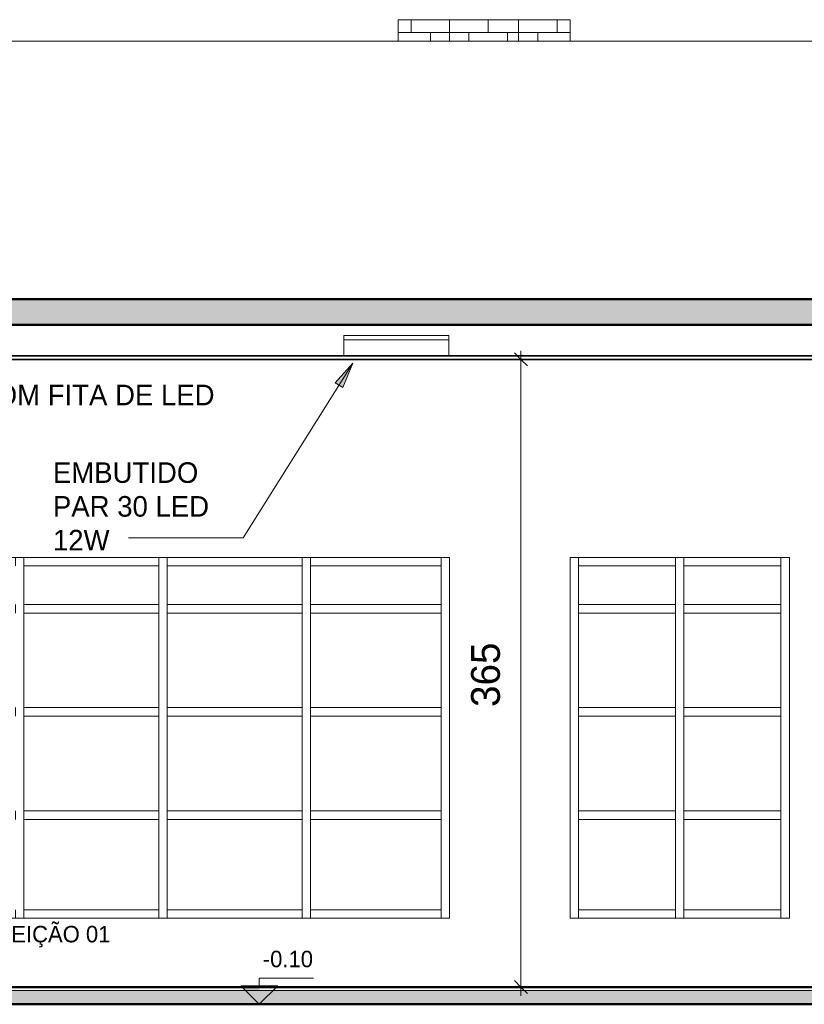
# Model space of a CAD drawing. Header units: metres. Extents: x -31 to 96, y -24 to 31.
# Tile 148 of 155: x 58.02 to 62.59, y -0.1 to 5.63. Entities that reach past the tile are written whole.
import ezdxf

# ---------------------------------------------------------------- set-up
doc = ezdxf.new("R2010")
doc.units = ezdxf.units.M
for name, color, linetype, lineweight in [('A-ANNO-DIMS', 211, 'Continuous', 9), ('A-ANNO-DIMS-50', 211, 'Continuous', 9), ('A-AREA-IDEN', 2, 'Continuous', 9), ('A-CLNG', 13, 'Continuous', 18), ('A-FLOR', 192, 'Continuous', 18), ('A-FLOR-MCUT', 51, 'Continuous', 18), ('A-FLOR-PATT', 8, 'Continuous', 50), ('A-GLAZ-CURT', 52, 'Continuous', 18), ('A-GLAZ-CWMG', 51, 'Continuous', 18), ('A-WALL', 113, 'Continuous', 18), ('A-WALL-PATT', 111, 'Continuous', 35), ('E-LITE-EQPM', 33, 'Continuous', 18), ('G-ANNO-DIMS', 111, 'Continuous', 9), ('G-ANNO-TEXT', 231, 'Continuous', 9)]:
    doc.layers.add(name, color=color, linetype=linetype, lineweight=lineweight)
doc.styles.add('Century Gothic_4', font='GOTHIC.TTF', dxfattribs={"height": 0.167663})
doc.styles.add('Century Gothic_5', font='GOTHIC.TTF', dxfattribs={"height": 0.119759})
doc.styles.add('Century Gothic_7', font='GOTHIC.TTF', dxfattribs={"height": 0.095807})
doc.styles.add('Century Gothic_B_1', font='txt', dxfattribs={"height": 0.095741})
doc.dimstyles.new('_Cotas_detalhamento_3_5_mm_9', dxfattribs={"dimscale": 0.3048, "dimtxt": 0.175, "dimasz": 0.246063, "dimexe": 0.164042, "dimexo": 0.492126, "dimgap": 0.246063, "dimtad": 1, "dimdec": 0, "dimlfac": 100, "dimzin": 0, "dimdsep": 46, "dimtxsty": 'Century Gothic_4', "dimblk1": 'OBLIQUE', "dimblk2": 'OBLIQUE', "dimsah": 1, "dimcen": 0.09, "dimdle": 0.164042, "dimazin": 0, "dimtfac": 1, "dimtdec": 4, "dimtix": 1, "dimtmove": 0, "dimatfit": 3, "dimfxl": 1, "dimtvp": 1, "dimtolj": 1, "dimtzin": 0, "dimarcsym": 2})
pattern_1 = [(0, (60.524, 0), (0, 0.075), []), (90, (60.524, 0), (-0.112, 0.075), [0.075, -0.075])]

# ---------------------------------------------------------------- blocks, each defined once
blk = doc.blocks.new('Painel do sistema - Envidraçado-967484-LUMINOTÉCNICO-CORTE 2')
at = {"layer": 'A-GLAZ-CURT'}
for p, q in [((-13.6773, 0.975), (-14.4356, 0.975)), ((-14.4356, 0.975), (-14.4356, 0.45)), ((-13.6773, 0.45), (-13.6773, 0.975)), ((-14.4356, 0.45), (-13.6773, 0.45))]:
    blk.add_line(p, q, dxfattribs=at)
blk = doc.blocks.new('Painel do sistema - Envidraçado-967485-LUMINOTÉCNICO-CORTE 2')
at = {"layer": 'A-GLAZ-CURT'}
for p, q in [((-14.4856, 0.975), (-15.2689, 0.975)), ((-15.2689, 0.975), (-15.2689, 0.45)), ((-14.4856, 0.45), (-14.4856, 0.975)), ((-15.2689, 0.45), (-14.4856, 0.45))]:
    blk.add_line(p, q, dxfattribs=at)
blk = doc.blocks.new('Montante retangular - 50 x 150 mm-959011-LUMINOTÉCNICO-CORTE 2')
at = {"layer": 'A-GLAZ-CWMG'}
for p, q in [((-14.4356, 2.4486), (-14.4356, 2.4986)), ((-13.6772, 2.4986), (-13.6772, 2.4486))]:
    blk.add_line(p, q, dxfattribs=at)
blk = doc.blocks.new('Montante retangular - 50 x 150 mm-960177-LUMINOTÉCNICO-CORTE 2')
at = {"layer": 'A-GLAZ-CWMG'}
for p, q in [((-15.2689, 2.4486), (-15.2689, 2.4986)), ((-14.4856, 2.4986), (-14.4856, 2.4486))]:
    blk.add_line(p, q, dxfattribs=at)
blk = doc.blocks.new('Montante retangular - 50 x 150 mm-959010-LUMINOTÉCNICO-CORTE 2')
at = {"layer": 'A-GLAZ-CWMG'}
for p, q in [((-14.4356, 0.4), (-14.4356, 0.45)), ((-13.6773, 0.45), (-13.6773, 0.4))]:
    blk.add_line(p, q, dxfattribs=at)
blk = doc.blocks.new('Montante retangular - 50 x 150 mm-960176-LUMINOTÉCNICO-CORTE 2')
at = {"layer": 'A-GLAZ-CWMG'}
for p, q in [((-15.2689, 0.4), (-15.2689, 0.45)), ((-14.4856, 0.45), (-14.4856, 0.4))]:
    blk.add_line(p, q, dxfattribs=at)
blk = doc.blocks.new('Montante retangular - 50 x 150 mm-967405-LUMINOTÉCNICO-CORTE 2')
at = {"layer": 'A-GLAZ-CWMG'}
for p, q in [((-14.4856, 1), (-14.4856, 0.975)), ((-14.4356, 1), (-14.4356, 0.975)), ((-14.4856, 0.45), (-14.4856, 0.4)), ((-14.4356, 0.45), (-14.4356, 0.4))]:
    blk.add_line(p, q, dxfattribs=at)
blk = doc.blocks.new('Montante retangular - 50 x 150 mm-967219-LUMINOTÉCNICO-CORTE 2')
at = {"layer": 'A-GLAZ-CWMG'}
for p, q in [((-12.2648, 2.4486), (-12.2648, 2.4986)), ((-11.7023, 2.4986), (-11.7023, 2.4486)), ((-12.2648, 2.4486), (-11.7023, 2.4486))]:
    blk.add_line(p, q, dxfattribs=at)
blk = doc.blocks.new('Montante retangular - 50 x 150 mm-963521-LUMINOTÉCNICO-CORTE 2')
at = {"layer": 'A-GLAZ-CWMG'}
for p, q in [((-12.8773, 0.4), (-12.8773, 0.45)), ((-12.3148, 0.45), (-12.8773, 0.45)), ((-12.3148, 0.45), (-12.3148, 0.4))]:
    blk.add_line(p, q, dxfattribs=at)
blk = doc.blocks.new('Montante retangular - 50 x 150 mm-V72-LUMINOTÉCNICO-CORTE 2')
at = {"layer": 'A-GLAZ-CWMG'}
blk.add_line((-11.7023, 1), (-11.7023, 0.4), dxfattribs=at)
blk = doc.blocks.new('Painel do sistema - Envidraçado-1802409-LUMINOTÉCNICO-CORTE 2')
at = {"layer": 'A-GLAZ-CURT'}
for p, q in [((-13.6773, 2.4486), (-14.4356, 2.4486)), ((-14.4356, 2.4486), (-14.4356, 2.225)), ((-13.6773, 2.225), (-13.6773, 2.4486)), ((-14.4356, 2.225), (-13.6773, 2.225))]:
    blk.add_line(p, q, dxfattribs=at)
blk = doc.blocks.new('Painel do sistema - Envidraçado-1802410-LUMINOTÉCNICO-CORTE 2')
at = {"layer": 'A-GLAZ-CURT'}
for p, q in [((-14.4856, 2.4486), (-15.2689, 2.4486)), ((-15.2689, 2.4486), (-15.2689, 2.225)), ((-14.4856, 2.225), (-14.4856, 2.4486)), ((-15.2689, 2.225), (-14.4856, 2.225))]:
    blk.add_line(p, q, dxfattribs=at)
blk = doc.blocks.new('Montante retangular - 50 x 150 mm-967426-LUMINOTÉCNICO-CORTE 2')
at = {"layer": 'A-GLAZ-CWMG'}
for p, q in [((-13.6773, 2.175), (-13.6773, 2.2)), ((-13.6773, 1.6), (-13.6773, 1.625))]:
    blk.add_line(p, q, dxfattribs=at)
blk = doc.blocks.new('Montante retangular - 50 x 150 mm-959368-LUMINOTÉCNICO-CORTE 2')
at = {"layer": 'A-GLAZ-CWMG'}
for p, q in [((-14.4356, 2.175), (-14.4356, 2.225)), ((-13.6772, 2.225), (-13.6772, 2.175))]:
    blk.add_line(p, q, dxfattribs=at)
blk = doc.blocks.new('Montante retangular - 50 x 150 mm-960305-LUMINOTÉCNICO-CORTE 2')
at = {"layer": 'A-GLAZ-CWMG'}
for p, q in [((-15.2689, 2.175), (-15.2689, 2.225)), ((-14.4855, 2.225), (-14.4855, 2.175))]:
    blk.add_line(p, q, dxfattribs=at)
blk = doc.blocks.new('Montante retangular - 50 x 150 mm-1801390-LUMINOTÉCNICO-CORTE 2')
at = {"layer": 'A-GLAZ-CWMG'}
for p, q in [((-14.4856, 2.4986), (-14.4856, 2.4486)), ((-14.4356, 2.4986), (-14.4356, 2.4486)), ((-14.4856, 2.225), (-14.4856, 2.2)), ((-14.4356, 2.225), (-14.4356, 2.2))]:
    blk.add_line(p, q, dxfattribs=at)
blk = doc.blocks.new('Painel do sistema - Envidraçado-967512-LUMINOTÉCNICO-CORTE 2')
at = {"layer": 'A-GLAZ-CURT'}
for p, q in [((-13.6773, 2.175), (-14.4356, 2.175)), ((-14.4356, 2.175), (-14.4356, 1.625)), ((-13.6773, 1.625), (-13.6773, 2.175)), ((-14.4356, 1.625), (-13.6773, 1.625))]:
    blk.add_line(p, q, dxfattribs=at)
blk = doc.blocks.new('Painel do sistema - Envidraçado-967513-LUMINOTÉCNICO-CORTE 2')
at = {"layer": 'A-GLAZ-CURT'}
for p, q in [((-14.4856, 2.175), (-15.2689, 2.175)), ((-15.2689, 2.175), (-15.2689, 1.625)), ((-14.4856, 1.625), (-14.4856, 2.175)), ((-15.2689, 1.625), (-14.4856, 1.625))]:
    blk.add_line(p, q, dxfattribs=at)
blk = doc.blocks.new('Montante retangular - 50 x 150 mm-967421-LUMINOTÉCNICO-CORTE 2')
at = {"layer": 'A-GLAZ-CWMG'}
for p, q in [((-14.4856, 2.2), (-14.4856, 2.175)), ((-14.4356, 2.2), (-14.4356, 2.175)), ((-14.4856, 1.625), (-14.4856, 1.6)), ((-14.4356, 1.625), (-14.4356, 1.6))]:
    blk.add_line(p, q, dxfattribs=at)
blk = doc.blocks.new('Montante retangular - 50 x 150 mm-967412-LUMINOTÉCNICO-CORTE 2')
at = {"layer": 'A-GLAZ-CWMG'}
for p, q in [((-13.6773, 0.975), (-13.6773, 1)), ((-13.6773, 0.4), (-13.6773, 0.45))]:
    blk.add_line(p, q, dxfattribs=at)
blk = doc.blocks.new('Montante retangular - 50 x 150 mm-V80-LUMINOTÉCNICO-CORTE 2')
at = {"layer": 'A-GLAZ-CWMG'}
for p, q in [((-8.5898, 1), (-8.5898, 0.4)), ((-8.5398, 0.4), (-8.5398, 1))]:
    blk.add_line(p, q, dxfattribs=at)
blk = doc.blocks.new('Montante retangular - 50 x 150 mm-V75-LUMINOTÉCNICO-CORTE 2')
at = {"layer": 'A-GLAZ-CWMG'}
blk.add_line((-5.5273, 2.4986), (-5.5273, 2.2), dxfattribs=at)
blk = doc.blocks.new('Montante retangular - 50 x 150 mm-V76-LUMINOTÉCNICO-CORTE 2')
at = {"layer": 'A-GLAZ-CWMG'}
blk.add_line((-9.1523, 1.6), (-9.1523, 2.2), dxfattribs=at)
blk = doc.blocks.new('Montante retangular - 50 x 150 mm-963522-LUMINOTÉCNICO-CORTE 2')
at = {"layer": 'A-GLAZ-CWMG'}
for p, q in [((-9.1523, 2.175), (-9.1523, 2.225)), ((-8.5898, 2.225), (-9.1523, 2.225)), ((-8.5898, 2.225), (-8.5898, 2.175)), ((-9.1523, 2.175), (-8.5898, 2.175))]:
    blk.add_line(p, q, dxfattribs=at)
blk = doc.blocks.new('Montante retangular - 50 x 150 mm-V82-LUMINOTÉCNICO-CORTE 2')
at = {"layer": 'A-GLAZ-CWMG'}
for p, q in [((-8.5898, 2.4986), (-8.5898, 2.2)), ((-8.5398, 2.2), (-8.5398, 2.4986))]:
    blk.add_line(p, q, dxfattribs=at)
blk = doc.blocks.new('Montante retangular - 50 x 150 mm-V78-LUMINOTÉCNICO-CORTE 2')
at = {"layer": 'A-GLAZ-CWMG'}
blk.add_line((-5.5273, 1.6), (-5.5273, 1), dxfattribs=at)
blk = doc.blocks.new('Montante retangular - 50 x 150 mm-V81-LUMINOTÉCNICO-CORTE 2')
at = {"layer": 'A-GLAZ-CWMG'}
for p, q in [((-8.5898, 1.6), (-8.5898, 1)), ((-8.5398, 1), (-8.5398, 1.6))]:
    blk.add_line(p, q, dxfattribs=at)
blk = doc.blocks.new('Montante retangular - 50 x 150 mm-V79-LUMINOTÉCNICO-CORTE 2')
at = {"layer": 'A-GLAZ-CWMG'}
blk.add_line((-9.1523, 0.4), (-9.1523, 1), dxfattribs=at)
blk = doc.blocks.new('Montante retangular - 50 x 150 mm-V83-LUMINOTÉCNICO-CORTE 2')
at = {"layer": 'A-GLAZ-CWMG'}
blk.add_line((-9.1523, 2.2), (-9.1523, 2.4986), dxfattribs=at)
blk = doc.blocks.new('Montante retangular - 50 x 150 mm-1801392-LUMINOTÉCNICO-CORTE 2')
at = {"layer": 'A-GLAZ-CWMG'}
for p, q in [((-20.3273, 2.4486), (-20.3273, 2.4986)), ((-20.3273, 2.2), (-20.3273, 2.225))]:
    blk.add_line(p, q, dxfattribs=at)
blk = doc.blocks.new('Luminária comercial - Parabólica quadrada - 0600x0600 mm_2 Lâmpadas_ - 120V-1152860-LUMINOTÉCNICO-CORTE 2')
at = {"layer": 'E-LITE-EQPM'}
for p, q in [((-22.7363, 3.7897), (-22.1267, 3.7897)), ((-22.7363, 3.7897), (-22.7363, 3.7643)), ((-22.1267, 3.7897), (-22.1267, 3.7643)), ((-22.7363, 3.7643), (-22.1267, 3.7643)), ((-22.7363, 3.7643), (-22.7363, 3.67)), ((-22.1267, 3.7643), (-22.7363, 3.7643)), ((-22.1267, 3.7643), (-22.1267, 3.67))]:
    blk.add_line(p, q, dxfattribs=at)
blk = doc.blocks.new('Elevações de ponto - M_Cota de elevação - Exterior preenchido-23614-LUMINOTÉCNICO-CORTE 2')
at = {"layer": 'G-ANNO-DIMS'}
blk.add_hatch(color=256, dxfattribs=at).paths.add_polyline_path([(-14.8423, 0.0078), (-14.7345, -0.1), (-14.7345, 0.0078)], flags=0)
for p, q in [((-14.8423, 0.0078), (-14.7345, -0.1)), ((-14.6268, 0.0078), (-14.8423, 0.0078)), ((-14.7345, 0.0527), (-14.4194, 0.0527)), ((-14.7345, 0.0078), (-14.7345, 0.0527)), ((-14.7345, -0.1), (-14.6268, 0.0078))]:
    blk.add_line(p, q, dxfattribs=at)
blk = doc.blocks.new('DIMBLOCK264-LUMINOTÉCNICO-CORTE 2')
at = {"layer": 'A-ANNO-DIMS-50', "lineweight": 18}
for p, q in [((60.9386, 3.65), (60.9011, 3.6875)), ((60.9386, 3.65), (60.9761, 3.6125)), ((60.9386, 0), (60.9011, 0.0375)), ((60.9386, 0), (60.9761, -0.0375))]:
    blk.add_line(p, q, dxfattribs=at)
at = {"layer": 'A-ANNO-DIMS-50'}
for p, q in [((60.9386, 3.7), (60.9386, -0.05)), ((60.8416, 3.65), (60.9886, 3.65)), ((60.9386, 3.65), (60.8416, 3.65)), ((60.8416, 0), (60.9886, 0)), ((60.9386, 0), (60.8416, 0))]:
    blk.add_line(p, q, dxfattribs=at)
at = {"layer": 'A-ANNO-DIMS-50', "color": 0, "insert": (60.6487, 1.6292), "char_height": 0.16766, "width": 0.47, "attachment_point": 1, "rotation": 90, "line_spacing_factor": 0.984117, "style": 'Century Gothic_4'}
blk.add_mtext('365', dxfattribs=at)
blk = doc.blocks.new('_Oblique')
at = {"color": 0, "linetype": 'ByBlock', "lineweight": -2}
blk.add_line((-0.5, -0.5), (0.5, 0.5), dxfattribs=at)

msp = doc.modelspace()

# ---------------------------------------------------------------- hatches: boundary and pattern name
at = {"layer": 'A-FLOR-PATT', "lineweight": 18}
for points in [[(54.0703, 3.85), (69.3743, 3.85), (69.3743, 4), (45.2893, 4), (45.2893, 3.85), (53.8743, 3.85)], [(45.7743, -0.1), (68.6743, -0.1), (68.6743, -0.02), (45.7743, -0.02)]]:
    msp.add_hatch(color=256, dxfattribs=at).paths.add_polyline_path(points, flags=0)
at = {"layer": 'A-WALL-PATT', "lineweight": 18}
h = msp.add_hatch(dxfattribs=at)
h.set_pattern_fill('FP_24', color=256, style=0, pattern_type=2)
h.set_pattern_definition(pattern_1)
h.paths.add_polyline_path([(60.3845, 5.5), (60.5243, 5.5), (60.5243, 5.6251), (60.2243, 5.6251), (60.2243, 5.5)], flags=0)
h = msp.add_hatch(dxfattribs=at)
h.set_pattern_fill('FP_24', color=256, style=0, pattern_type=2)
h.set_pattern_definition(pattern_1)
h.paths.add_polyline_path([(60.9243, 5.5), (60.9243, 5.6251), (60.5243, 5.6251), (60.5243, 5.5)], flags=0)
h = msp.add_hatch(dxfattribs=at)
h.set_pattern_fill('FP_25', color=256, style=0, pattern_type=2)
h.set_pattern_definition([(0, (61.149, 0), (0, 0.075), []), (90, (61.149, 0), (-0.112, 0.075), [0.075, -0.075])])
h.paths.add_polyline_path([(61.2243, 5.5), (61.2243, 5.6251), (60.9243, 5.6251), (60.9243, 5.5)], flags=0)
at = {"layer": 'G-ANNO-TEXT'}
msp.add_hatch(color=20, dxfattribs=at).paths.add_polyline_path([(59.9608, 3.6271), (59.8586, 3.5142), (59.9034, 3.486)], flags=0)

# ---------------------------------------------------------------- linework, layer by layer
at = {"layer": 'A-CLNG', "lineweight": 35}
for p, q in [((67.4743, 3.67), (55.8743, 3.67)), ((55.8743, 3.65), (67.4743, 3.65))]:
    msp.add_line(p, q, dxfattribs=at)
at = {"layer": 'A-FLOR', "lineweight": 50}
for p, q in [((69.3743, 4), (45.9013, 4)), ((45.2893, 3.85), (69.3743, 3.85)), ((68.6743, 0), (45.7743, 0)), ((45.7743, -0.1), (68.6743, -0.1))]:
    msp.add_line(p, q, dxfattribs=at)
at = {"layer": 'A-FLOR-MCUT'}
msp.add_line((68.6743, -0.02), (45.7743, -0.02), dxfattribs=at)
at = {"layer": 'A-WALL'}
for p, q in [((60.2243, 5.6251), (60.2243, 5.5)), ((60.5243, 5.5), (60.5243, 5.6251)), ((60.9243, 5.6251), (60.9243, 5.5)), ((61.2243, 5.5), (61.2243, 5.6251)), ((68.6743, 5.5), (54.8743, 5.5)), ((54.8743, 2.4986), (60.5243, 2.4986)), ((60.5243, 2.4986), (60.5243, 0.4)), ((61.2243, 0.4), (61.2243, 2.4986)), ((61.2243, 2.4986), (62.4993, 2.4986)), ((62.4993, 2.4986), (62.4993, 0.4)), ((60.5243, 0.4), (54.8743, 0.4)), ((62.4993, 0.4), (61.2243, 0.4))]:
    msp.add_line(p, q, dxfattribs=at)
at = {"layer": 'G-ANNO-TEXT', "color": 20}
for p, q in [((59.9608, 3.6271), (59.3233, 2.6124)), ((59.9608, 3.6271), (59.8586, 3.5142)), ((59.9034, 3.486), (59.9608, 3.6271)), ((59.8586, 3.5142), (59.9034, 3.486)), ((59.3233, 2.6124), (58.6567, 2.6124))]:
    msp.add_line(p, q, dxfattribs=at)

# ---------------------------------------------------------------- block references
at = {"layer": 'A-GLAZ-CURT'}
for name, p in [('Painel do sistema - Envidraçado-1802410-LUMINOTÉCNICO-CORTE 2', (73.3183, 0)), ('Painel do sistema - Envidraçado-1802410-LUMINOTÉCNICO-CORTE 2', (74.1516, 0)), ('Painel do sistema - Envidraçado-1802409-LUMINOTÉCNICO-CORTE 2', (74.1516, 0)), ('Painel do sistema - Envidraçado-967513-LUMINOTÉCNICO-CORTE 2', (73.3183, 0)), ('Painel do sistema - Envidraçado-967513-LUMINOTÉCNICO-CORTE 2', (74.1516, 0)), ('Painel do sistema - Envidraçado-967512-LUMINOTÉCNICO-CORTE 2', (74.1516, 0)), ('Painel do sistema - Envidraçado-967513-LUMINOTÉCNICO-CORTE 2', (73.3183, -0.6)), ('Painel do sistema - Envidraçado-967513-LUMINOTÉCNICO-CORTE 2', (74.1516, -0.6)), ('Painel do sistema - Envidraçado-967512-LUMINOTÉCNICO-CORTE 2', (74.1516, -0.6)), ('Painel do sistema - Envidraçado-967485-LUMINOTÉCNICO-CORTE 2', (73.3183, 0)), ('Painel do sistema - Envidraçado-967485-LUMINOTÉCNICO-CORTE 2', (74.1516, 0)), ('Painel do sistema - Envidraçado-967484-LUMINOTÉCNICO-CORTE 2', (74.1516, 0))]:
    msp.add_blockref(name, p, dxfattribs=at)
at = {"layer": 'A-GLAZ-CWMG'}
for name, p in [('Montante retangular - 50 x 150 mm-1801390-LUMINOTÉCNICO-CORTE 2', (72.485, 0)), ('Montante retangular - 50 x 150 mm-960177-LUMINOTÉCNICO-CORTE 2', (73.3183, 0)), ('Montante retangular - 50 x 150 mm-1801390-LUMINOTÉCNICO-CORTE 2', (73.3183, 0)), ('Montante retangular - 50 x 150 mm-960177-LUMINOTÉCNICO-CORTE 2', (74.1516, 0)), ('Montante retangular - 50 x 150 mm-1801390-LUMINOTÉCNICO-CORTE 2', (74.1516, 0)), ('Montante retangular - 50 x 150 mm-959011-LUMINOTÉCNICO-CORTE 2', (74.1516, 0)), ('Montante retangular - 50 x 150 mm-1801392-LUMINOTÉCNICO-CORTE 2', (80.8016, 0)), ('Montante retangular - 50 x 150 mm-967219-LUMINOTÉCNICO-CORTE 2', (73.5391, 0)), ('Montante retangular - 50 x 150 mm-V83-LUMINOTÉCNICO-CORTE 2', (70.4266, 0)), ('Montante retangular - 50 x 150 mm-V82-LUMINOTÉCNICO-CORTE 2', (70.4266, 0)), ('Montante retangular - 50 x 150 mm-967219-LUMINOTÉCNICO-CORTE 2', (74.1516, 0)), ('Montante retangular - 50 x 150 mm-V75-LUMINOTÉCNICO-CORTE 2', (67.9766, 0)), ('Montante retangular - 50 x 150 mm-967421-LUMINOTÉCNICO-CORTE 2', (72.485, 0)), ('Montante retangular - 50 x 150 mm-960305-LUMINOTÉCNICO-CORTE 2', (73.3183, 0)), ('Montante retangular - 50 x 150 mm-967421-LUMINOTÉCNICO-CORTE 2', (73.3183, 0)), ('Montante retangular - 50 x 150 mm-960305-LUMINOTÉCNICO-CORTE 2', (74.1516, 0)), ('Montante retangular - 50 x 150 mm-967421-LUMINOTÉCNICO-CORTE 2', (74.1516, 0)), ('Montante retangular - 50 x 150 mm-959368-LUMINOTÉCNICO-CORTE 2', (74.1516, 0)), ('Montante retangular - 50 x 150 mm-967426-LUMINOTÉCNICO-CORTE 2', (74.1516, 0)), ('Montante retangular - 50 x 150 mm-963522-LUMINOTÉCNICO-CORTE 2', (70.4266, 0)), ('Montante retangular - 50 x 150 mm-V76-LUMINOTÉCNICO-CORTE 2', (70.4266, 0)), ('Montante retangular - 50 x 150 mm-V81-LUMINOTÉCNICO-CORTE 2', (70.4266, 0.6)), ('Montante retangular - 50 x 150 mm-963522-LUMINOTÉCNICO-CORTE 2', (71.0391, 0)), ('Montante retangular - 50 x 150 mm-V78-LUMINOTÉCNICO-CORTE 2', (67.9766, 0.6)), ('Montante retangular - 50 x 150 mm-960305-LUMINOTÉCNICO-CORTE 2', (73.3183, -0.6)), ('Montante retangular - 50 x 150 mm-960305-LUMINOTÉCNICO-CORTE 2', (74.1516, -0.6)), ('Montante retangular - 50 x 150 mm-959368-LUMINOTÉCNICO-CORTE 2', (74.1516, -0.6)), ('Montante retangular - 50 x 150 mm-963522-LUMINOTÉCNICO-CORTE 2', (70.4266, -0.6)), ('Montante retangular - 50 x 150 mm-963522-LUMINOTÉCNICO-CORTE 2', (71.0391, -0.6)), ('Montante retangular - 50 x 150 mm-967421-LUMINOTÉCNICO-CORTE 2', (72.485, -0.6)), ('Montante retangular - 50 x 150 mm-967421-LUMINOTÉCNICO-CORTE 2', (73.3183, -0.6)), ('Montante retangular - 50 x 150 mm-967421-LUMINOTÉCNICO-CORTE 2', (74.1516, -0.6)), ('Montante retangular - 50 x 150 mm-967426-LUMINOTÉCNICO-CORTE 2', (74.1516, -0.6)), ('Montante retangular - 50 x 150 mm-V76-LUMINOTÉCNICO-CORTE 2', (70.4266, -0.6)), ('Montante retangular - 50 x 150 mm-V81-LUMINOTÉCNICO-CORTE 2', (70.4266, 0)), ('Montante retangular - 50 x 150 mm-V78-LUMINOTÉCNICO-CORTE 2', (67.9766, 0)), ('Montante retangular - 50 x 150 mm-967405-LUMINOTÉCNICO-CORTE 2', (72.485, 0)), ('Montante retangular - 50 x 150 mm-960305-LUMINOTÉCNICO-CORTE 2', (73.3183, -1.2)), ('Montante retangular - 50 x 150 mm-967405-LUMINOTÉCNICO-CORTE 2', (73.3183, 0)), ('Montante retangular - 50 x 150 mm-960305-LUMINOTÉCNICO-CORTE 2', (74.1516, -1.2)), ('Montante retangular - 50 x 150 mm-967405-LUMINOTÉCNICO-CORTE 2', (74.1516, 0)), ('Montante retangular - 50 x 150 mm-959368-LUMINOTÉCNICO-CORTE 2', (74.1516, -1.2)), ('Montante retangular - 50 x 150 mm-967412-LUMINOTÉCNICO-CORTE 2', (74.1516, 0)), ('Montante retangular - 50 x 150 mm-963522-LUMINOTÉCNICO-CORTE 2', (70.4266, -1.2)), ('Montante retangular - 50 x 150 mm-V79-LUMINOTÉCNICO-CORTE 2', (70.4266, 0)), ('Montante retangular - 50 x 150 mm-V80-LUMINOTÉCNICO-CORTE 2', (70.4266, 0)), ('Montante retangular - 50 x 150 mm-963522-LUMINOTÉCNICO-CORTE 2', (71.0391, -1.2)), ('Montante retangular - 50 x 150 mm-V72-LUMINOTÉCNICO-CORTE 2', (74.1516, 0)), ('Montante retangular - 50 x 150 mm-960176-LUMINOTÉCNICO-CORTE 2', (73.3183, 0)), ('Montante retangular - 50 x 150 mm-960176-LUMINOTÉCNICO-CORTE 2', (74.1516, 0)), ('Montante retangular - 50 x 150 mm-959010-LUMINOTÉCNICO-CORTE 2', (74.1516, 0)), ('Montante retangular - 50 x 150 mm-963521-LUMINOTÉCNICO-CORTE 2', (74.1516, 0)), ('Montante retangular - 50 x 150 mm-963521-LUMINOTÉCNICO-CORTE 2', (74.7641, 0))]:
    msp.add_blockref(name, p, dxfattribs=at)
at = {"layer": 'E-LITE-EQPM'}
msp.add_blockref('Luminária comercial - Parabólica quadrada - 0600x0600 mm_2 Lâmpadas_ - 120V-1152860-LUMINOTÉCNICO-CORTE 2', (82.6459, 0), dxfattribs=at)
at = {"layer": 'G-ANNO-DIMS'}
msp.add_blockref('Elevações de ponto - M_Cota de elevação - Exterior preenchido-23614-LUMINOTÉCNICO-CORTE 2', (74.1516, 0), dxfattribs=at)

# ---------------------------------------------------------------- texts
at = {"layer": 'A-AREA-IDEN', "insert": (57.1219, 0.356), "char_height": 0.095741, "width": 1.6716, "attachment_point": 1, "line_spacing_factor": 0.984796, "style": 'Century Gothic_B_1'}
msp.add_mtext('ÁREA DE REFEIÇÃO 01', dxfattribs=at)
at = {"layer": 'G-ANNO-DIMS', "insert": (59.4378, 0.2114), "char_height": 0.09581, "width": 0.3576, "attachment_point": 1, "line_spacing_factor": 0.984117, "style": 'Century Gothic_7'}
msp.add_mtext('-0.10', dxfattribs=at)
at = {"layer": 'G-ANNO-TEXT', "color": 1, "attachment_point": 1, "line_spacing_factor": 0.984117, "style": 'Century Gothic_5'}
for s, insert, char_height, width in [('SANCA DE  GESSO COM FITA DE LED', (56.2475, 3.5028), 0.119759, 3.4485), ('EMBUTIDO\\PPAR 30 LED\\P12W', (58.2176, 3.0516), 0.11976, 1.053)]:
    msp.add_mtext(s, dxfattribs=dict(at, insert=insert, char_height=char_height, width=width))

# ---------------------------------------------------------------- dimensions: what is measured, and where the dimension line sits
at = {"layer": 'A-ANNO-DIMS'}
dim = msp.add_linear_dim(base=(60.9386, 0), p1=(60.9916, 3.65), p2=(60.9916, 0), angle=90, dimstyle='_Cotas_detalhamento_3_5_mm_9', override={"dimpost": '<>', "dimfxl": 3.65}, dxfattribs=at)
dim.commit()
dim.dimension.update_dxf_attribs({"geometry": 'DIMBLOCK264-LUMINOTÉCNICO-CORTE 2', "text_midpoint": (60.7755, 1.825)})

doc.saveas('drawing.dxf')
